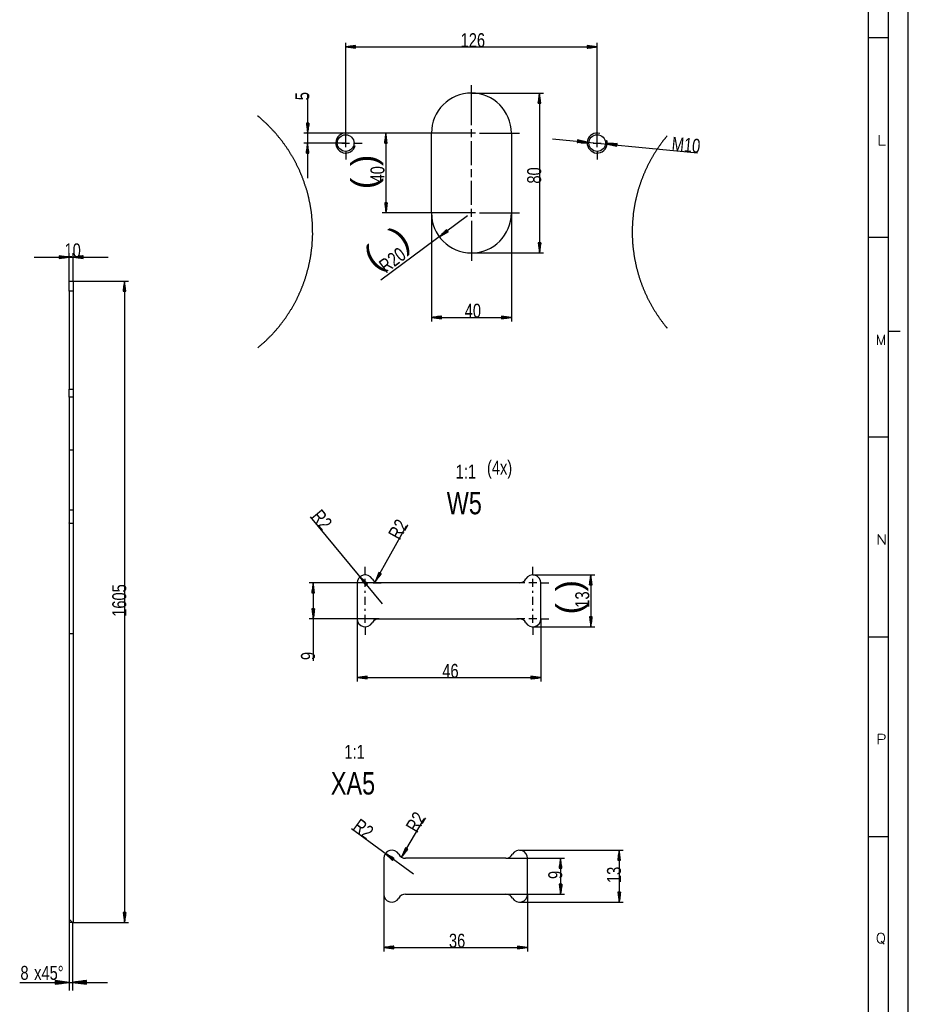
# Model space of a CAD drawing. Header units: millimetres. Extents: x -6 to 1189, y -6 to 841.
# Tile 32 of 38: x 966 to 1189, y 128 to 375. Entities that reach past the tile are written whole.
import ezdxf

# ---------------------------------------------------------------- set-up
doc = ezdxf.new("R2010")
doc.units = ezdxf.units.MM
doc.layers.add('201', color=7, linetype='Continuous')
doc.styles.add('SEACAD_Arial', font='arial.ttf', dxfattribs={"width": 0.664})
doc.styles.add('SEACAD_simplex_shx', font='simplex.shx', dxfattribs={"width": 1.025})

msp = doc.modelspace()

# ---------------------------------------------------------------- linework, layer by layer
at = {"layer": '201', "color": 7, "linetype": 'Continuous'}
for p, q in [((1189, 0), (1189, 841)), ((1184, 5), (1184, 836)), ((1179, 10), (1179, 831)), ((1179, 370.5), (1184, 370.5)), ((1048.08, 344.08), (1048.08, 369.15)), ((1050.58, 368.48), (1048.08, 368.15)), ((1048.08, 368.15), (1111.08, 368.15)), ((1048.08, 368.15), (1050.58, 367.82)), ((1050.58, 368.15), (1048.08, 368.15)), ((1050.58, 368.15), (1048.08, 368.15)), ((1050.58, 368.2), (1048.46, 368.2)), ((1050.58, 368.1), (1048.46, 368.1)), ((1050.58, 368.25), (1048.85, 368.25)), ((1050.58, 368.05), (1048.85, 368.05)), ((1050.58, 368.3), (1049.24, 368.3)), ((1050.58, 368), (1049.24, 368)), ((1050.58, 368.35), (1049.62, 368.35)), ((1050.58, 367.95), (1049.62, 367.95)), ((1050.58, 368.4), (1050.01, 368.4)), ((1050.58, 367.89), (1050.01, 367.89)), ((1050.58, 368.45), (1050.39, 368.45)), ((1050.58, 368.45), (1050.39, 368.45)), ((1050.58, 367.84), (1050.39, 367.84)), ((1050.58, 367.84), (1050.39, 367.84)), ((1050.58, 367.82), (1050.58, 368.48)), ((1111.08, 368.15), (1108.58, 368.48)), ((1108.58, 368.48), (1108.58, 367.82)), ((1108.58, 368.45), (1108.76, 368.45)), ((1108.58, 368.45), (1108.76, 368.45)), ((1108.58, 368.4), (1109.15, 368.4)), ((1108.58, 368.35), (1109.53, 368.35)), ((1108.58, 368.3), (1109.92, 368.3)), ((1108.58, 368.25), (1110.31, 368.25)), ((1108.58, 368.2), (1110.69, 368.2)), ((1108.58, 367.82), (1111.08, 368.15)), ((1108.58, 368.15), (1111.08, 368.15)), ((1108.58, 368.15), (1111.08, 368.15)), ((1108.58, 368.1), (1110.69, 368.1)), ((1108.58, 368.05), (1110.31, 368.05)), ((1108.58, 368), (1109.92, 368)), ((1108.58, 367.95), (1109.53, 367.95)), ((1108.58, 367.89), (1109.15, 367.89)), ((1108.58, 367.84), (1108.76, 367.84)), ((1108.58, 367.84), (1108.76, 367.84)), ((1111.08, 344.08), (1111.08, 369.15)), ((1079.58, 348.58), (1079.58, 358.58)), ((1038.56, 356.34), (1038.56, 335.33)), ((1079.58, 356.58), (1097.63, 356.58)), ((1096.63, 356.58), (1096.3, 354.08)), ((1096.42, 354.08), (1096.42, 355.04)), ((1096.47, 354.08), (1096.47, 355.42)), ((1096.53, 354.08), (1096.53, 355.81)), ((1096.58, 354.08), (1096.58, 356.19)), ((1096.63, 356.58), (1096.63, 316.58)), ((1096.96, 354.08), (1096.63, 356.58)), ((1096.63, 354.08), (1096.63, 356.58)), ((1096.63, 354.08), (1096.63, 356.58)), ((1096.68, 354.08), (1096.68, 356.19)), ((1096.73, 354.08), (1096.73, 355.81)), ((1096.78, 354.08), (1096.78, 355.42)), ((1096.83, 354.08), (1096.83, 355.04)), ((1096.3, 354.08), (1096.96, 354.08)), ((1096.32, 354.08), (1096.32, 354.26)), ((1096.32, 354.08), (1096.32, 354.26)), ((1096.37, 354.08), (1096.37, 354.65)), ((1096.88, 354.08), (1096.88, 354.65)), ((1096.93, 354.08), (1096.93, 354.26)), ((1096.93, 354.08), (1096.93, 354.26)), ((1038.89, 349.08), (1038.23, 349.08)), ((1038.23, 349.08), (1038.56, 346.58)), ((1038.26, 349.08), (1038.26, 348.89)), ((1038.26, 349.08), (1038.26, 348.89)), ((1038.31, 349.08), (1038.31, 348.51)), ((1038.36, 349.08), (1038.36, 348.12)), ((1038.41, 349.08), (1038.41, 347.74)), ((1038.46, 349.08), (1038.46, 347.35)), ((1038.51, 349.08), (1038.51, 346.96)), ((1038.56, 346.58), (1038.89, 349.08)), ((1038.56, 349.08), (1038.56, 346.58)), ((1038.56, 349.08), (1038.56, 346.58)), ((1038.61, 349.08), (1038.61, 346.96)), ((1038.66, 349.08), (1038.66, 347.35)), ((1038.71, 349.08), (1038.71, 347.74)), ((1038.76, 349.08), (1038.76, 348.12)), ((1038.82, 349.08), (1038.82, 348.51)), ((1038.87, 349.08), (1038.87, 348.89)), ((1038.87, 349.08), (1038.87, 348.89)), ((1048.08, 346.08), (1048.08, 348.17)), ((1079.58, 345.58), (1079.58, 347.58)), ((1111.08, 346.08), (1111.08, 348.17)), ((1079.58, 346.58), (1037.56, 346.58)), ((1079.58, 346.58), (1057.18, 346.58)), ((1058.18, 346.58), (1057.85, 344.08)), ((1058.03, 344.08), (1058.03, 345.42)), ((1058.08, 344.08), (1058.08, 345.81)), ((1058.13, 344.08), (1058.13, 346.19)), ((1058.18, 346.58), (1058.18, 326.58)), ((1058.51, 344.08), (1058.18, 346.58)), ((1058.18, 344.08), (1058.18, 346.58)), ((1058.18, 344.08), (1058.18, 346.58)), ((1058.23, 344.08), (1058.23, 346.19)), ((1058.28, 344.08), (1058.28, 345.81)), ((1058.33, 344.08), (1058.33, 345.42)), ((1077.58, 346.58), (1067.58, 346.58)), ((1069.58, 326.58), (1069.58, 346.58)), ((1080.58, 346.58), (1078.58, 346.58)), ((1081.58, 346.58), (1091.58, 346.58)), ((1089.58, 346.58), (1089.58, 326.58)), ((1099.88, 345.16), (1136.22, 341.66)), ((1048.08, 344.08), (1037.56, 344.08)), ((1038.56, 344.08), (1038.23, 341.58)), ((1038.41, 341.58), (1038.41, 342.92)), ((1038.46, 341.58), (1038.46, 343.31)), ((1038.51, 341.58), (1038.51, 343.69)), ((1038.89, 341.58), (1038.56, 344.08)), ((1038.56, 341.58), (1038.56, 344.08)), ((1038.56, 341.58), (1038.56, 344.08)), ((1038.61, 341.58), (1038.61, 343.69)), ((1038.66, 341.58), (1038.66, 343.31)), ((1038.71, 341.58), (1038.71, 342.92)), ((1046.08, 344.08), (1043.98, 344.08)), ((1047.08, 344.08), (1049.08, 344.08)), ((1048.08, 343.08), (1048.08, 345.08)), ((1050.08, 344.08), (1052.17, 344.08)), ((1057.85, 344.08), (1058.51, 344.08)), ((1057.87, 344.08), (1057.87, 344.26)), ((1057.87, 344.08), (1057.87, 344.26)), ((1057.92, 344.08), (1057.92, 344.65)), ((1057.98, 344.08), (1057.98, 345.04)), ((1058.38, 344.08), (1058.38, 345.04)), ((1058.43, 344.08), (1058.43, 344.65)), ((1058.48, 344.08), (1058.48, 344.26)), ((1058.48, 344.08), (1058.48, 344.26)), ((1079.58, 338.58), (1079.58, 344.58)), ((1106.13, 344.89), (1106.07, 344.23)), ((1106.07, 344.23), (1108.59, 344.32)), ((1106.07, 344.25), (1106.26, 344.24)), ((1106.07, 344.25), (1106.26, 344.24)), ((1106.08, 344.36), (1107.03, 344.26)), ((1106.08, 344.31), (1106.65, 344.25)), ((1106.09, 344.46), (1107.81, 344.29)), ((1106.09, 344.41), (1107.42, 344.28)), ((1106.1, 344.56), (1108.59, 344.32)), ((1106.1, 344.56), (1108.59, 344.32)), ((1106.1, 344.51), (1108.2, 344.3)), ((1106.11, 344.66), (1107.83, 344.49)), ((1106.11, 344.61), (1108.21, 344.41)), ((1106.12, 344.76), (1107.07, 344.67)), ((1106.12, 344.71), (1107.45, 344.58)), ((1108.59, 344.32), (1106.13, 344.89)), ((1106.13, 344.86), (1106.31, 344.84)), ((1106.13, 344.86), (1106.31, 344.84)), ((1106.13, 344.81), (1106.69, 344.76)), ((1109.08, 344.08), (1106.98, 344.08)), ((1110.08, 344.08), (1112.08, 344.08)), ((1111.08, 343.08), (1111.08, 345.08)), ((1113.08, 344.08), (1115.17, 344.08)), ((1116.09, 343.93), (1113.57, 343.84)), ((1113.57, 343.84), (1116.02, 343.27)), ((1116.06, 343.6), (1113.57, 343.84)), ((1116.06, 343.6), (1113.57, 343.84)), ((1116.05, 343.55), (1113.95, 343.75)), ((1116.06, 343.65), (1113.96, 343.85)), ((1116.05, 343.5), (1114.33, 343.66)), ((1116.07, 343.7), (1114.34, 343.87)), ((1116.04, 343.45), (1114.7, 343.58)), ((1116.07, 343.75), (1114.73, 343.88)), ((1116.04, 343.4), (1115.08, 343.49)), ((1116.07, 343.8), (1115.12, 343.89)), ((1116.03, 343.35), (1115.46, 343.4)), ((1116.08, 343.85), (1115.51, 343.91)), ((1116.03, 343.3), (1115.84, 343.31)), ((1116.03, 343.3), (1115.84, 343.31)), ((1116.08, 343.9), (1115.9, 343.92)), ((1116.08, 343.9), (1115.9, 343.92)), ((1116.02, 343.27), (1116.09, 343.93)), ((1038.23, 341.58), (1038.89, 341.58)), ((1038.26, 341.58), (1038.26, 341.76)), ((1038.26, 341.58), (1038.26, 341.76)), ((1038.31, 341.58), (1038.31, 342.15)), ((1038.36, 341.58), (1038.36, 342.54)), ((1038.76, 341.58), (1038.76, 342.54)), ((1038.82, 341.58), (1038.82, 342.15)), ((1038.87, 341.58), (1038.87, 341.76)), ((1038.87, 341.58), (1038.87, 341.76)), ((1048.08, 342.08), (1048.08, 339.98)), ((1111.08, 342.08), (1111.08, 339.98)), ((1079.58, 335.58), (1079.58, 337.58)), ((1079.58, 328.58), (1079.58, 334.58)), ((1058.51, 329.08), (1057.85, 329.08)), ((1057.85, 329.08), (1058.18, 326.58)), ((1057.87, 329.08), (1057.87, 328.89)), ((1057.87, 329.08), (1057.87, 328.89)), ((1057.92, 329.08), (1057.92, 328.51)), ((1057.98, 329.08), (1057.98, 328.12)), ((1058.03, 329.08), (1058.03, 327.74)), ((1058.08, 329.08), (1058.08, 327.35)), ((1058.13, 329.08), (1058.13, 326.96)), ((1058.18, 326.58), (1058.51, 329.08)), ((1058.18, 329.08), (1058.18, 326.58)), ((1058.18, 329.08), (1058.18, 326.58)), ((1058.23, 329.08), (1058.23, 326.96)), ((1058.28, 329.08), (1058.28, 327.35)), ((1058.33, 329.08), (1058.33, 327.74)), ((1058.38, 329.08), (1058.38, 328.12)), ((1058.43, 329.08), (1058.43, 328.51)), ((1058.48, 329.08), (1058.48, 328.89)), ((1058.48, 329.08), (1058.48, 328.89)), ((1078.57, 325.83), (1056.92, 309.78)), ((1079.58, 326.58), (1057.18, 326.58)), ((1077.58, 326.58), (1067.58, 326.58)), ((1069.58, 326.58), (1069.58, 299.42)), ((1080.58, 326.58), (1078.58, 326.58)), ((1079.58, 325.58), (1079.58, 327.58)), ((1081.58, 326.58), (1091.58, 326.58)), ((1089.58, 326.58), (1089.58, 299.42)), ((1079.58, 324.58), (1079.58, 314.58)), ((1073.36, 322.38), (1071.55, 320.62)), ((1073.55, 322.11), (1071.55, 320.62)), ((1073.55, 322.11), (1071.55, 320.62)), ((1071.55, 320.62), (1073.75, 321.85)), ((1073.52, 322.15), (1071.82, 320.89)), ((1073.58, 322.07), (1071.89, 320.81)), ((1073.49, 322.19), (1072.1, 321.16)), ((1073.61, 322.03), (1072.23, 321)), ((1073.46, 322.23), (1072.38, 321.44)), ((1073.64, 321.99), (1072.57, 321.19)), ((1073.43, 322.28), (1072.66, 321.71)), ((1073.67, 321.95), (1072.91, 321.38)), ((1073.4, 322.32), (1072.94, 321.98)), ((1073.37, 322.36), (1073.22, 322.25)), ((1073.37, 322.36), (1073.22, 322.25)), ((1073.7, 321.91), (1073.25, 321.57)), ((1073.75, 321.85), (1073.36, 322.38)), ((1073.73, 321.87), (1073.59, 321.76)), ((1073.73, 321.87), (1073.59, 321.76)), ((1179, 320.5), (1184, 320.5)), ((1096.96, 319.08), (1096.3, 319.08)), ((1096.3, 319.08), (1096.63, 316.58)), ((1096.32, 319.08), (1096.32, 318.89)), ((1096.32, 319.08), (1096.32, 318.89)), ((1096.37, 319.08), (1096.37, 318.51)), ((1096.42, 319.08), (1096.42, 318.12)), ((1096.47, 319.08), (1096.47, 317.74)), ((1096.53, 319.08), (1096.53, 317.35)), ((1096.58, 319.08), (1096.58, 316.96)), ((1096.63, 316.58), (1096.96, 319.08)), ((1096.63, 319.08), (1096.63, 316.58)), ((1096.63, 319.08), (1096.63, 316.58)), ((1096.68, 319.08), (1096.68, 316.96)), ((1096.73, 319.08), (1096.73, 317.35)), ((1096.78, 319.08), (1096.78, 317.74)), ((1096.83, 319.08), (1096.83, 318.12)), ((1096.88, 319.08), (1096.88, 318.51)), ((1096.93, 319.08), (1096.93, 318.89)), ((1096.93, 319.08), (1096.93, 318.89)), ((970.09, 315.53), (988.59, 315.53)), ((978.84, 315.53), (976.34, 315.86)), ((976.34, 315.86), (976.34, 315.2)), ((976.34, 315.84), (976.52, 315.84)), ((976.34, 315.84), (976.52, 315.84)), ((976.34, 315.79), (976.91, 315.79)), ((976.34, 315.74), (977.29, 315.74)), ((976.34, 315.68), (977.68, 315.68)), ((976.34, 315.63), (978.07, 315.63)), ((976.34, 315.58), (978.45, 315.58)), ((976.34, 315.2), (978.84, 315.53)), ((976.34, 315.53), (978.84, 315.53)), ((976.34, 315.53), (978.84, 315.53)), ((978.84, 309.48), (978.84, 316.53)), ((979.84, 309.48), (979.84, 316.53)), ((982.34, 315.86), (979.84, 315.53)), ((979.84, 315.53), (982.34, 315.2)), ((982.34, 315.53), (979.84, 315.53)), ((982.34, 315.53), (979.84, 315.53)), ((982.34, 315.58), (980.22, 315.58)), ((982.34, 315.63), (980.61, 315.63)), ((982.34, 315.68), (980.99, 315.68)), ((982.34, 315.74), (981.38, 315.74)), ((982.34, 315.79), (981.77, 315.79)), ((982.34, 315.84), (982.15, 315.84)), ((982.34, 315.84), (982.15, 315.84)), ((982.34, 315.2), (982.34, 315.86)), ((1079.58, 316.58), (1097.63, 316.58)), ((976.34, 315.48), (978.45, 315.48)), ((976.34, 315.43), (978.07, 315.43)), ((976.34, 315.38), (977.68, 315.38)), ((976.34, 315.33), (977.29, 315.33)), ((976.34, 315.28), (976.91, 315.28)), ((976.34, 315.23), (976.52, 315.23)), ((976.34, 315.23), (976.52, 315.23)), ((982.34, 315.48), (980.22, 315.48)), ((982.34, 315.43), (980.61, 315.43)), ((982.34, 315.38), (980.99, 315.38)), ((982.34, 315.33), (981.38, 315.33)), ((982.34, 315.28), (981.77, 315.28)), ((982.34, 315.23), (982.15, 315.23)), ((982.34, 315.23), (982.15, 315.23)), ((978.84, 309.48), (979.84, 309.48)), ((979.84, 309.48), (993.71, 309.48)), ((992.71, 309.48), (992.38, 306.98)), ((992.56, 306.98), (992.56, 308.32)), ((992.61, 306.98), (992.61, 308.7)), ((992.66, 306.98), (992.66, 309.09)), ((992.71, 309.48), (992.71, 148.98)), ((993.04, 306.98), (992.71, 309.48)), ((992.71, 306.98), (992.71, 309.48)), ((992.71, 306.98), (992.71, 309.48)), ((992.76, 306.98), (992.76, 309.09)), ((992.81, 306.98), (992.81, 308.7)), ((992.86, 306.98), (992.86, 308.32)), ((979.84, 306.98), (978.84, 306.98)), ((978.84, 306.98), (978.84, 282.48)), ((979.84, 306.98), (979.84, 282.48)), ((992.38, 306.98), (993.04, 306.98)), ((992.41, 306.98), (992.41, 307.16)), ((992.41, 306.98), (992.41, 307.16)), ((992.46, 306.98), (992.46, 307.55)), ((992.51, 306.98), (992.51, 307.93)), ((992.92, 306.98), (992.92, 307.93)), ((992.97, 306.98), (992.97, 307.55)), ((993.02, 306.98), (993.02, 307.16)), ((993.02, 306.98), (993.02, 307.16)), ((1072.08, 300.75), (1069.58, 300.42)), ((1072.08, 300.73), (1071.89, 300.73)), ((1072.08, 300.73), (1071.89, 300.73)), ((1072.08, 300.09), (1072.08, 300.75)), ((1089.58, 300.42), (1087.08, 300.75)), ((1087.08, 300.75), (1087.08, 300.09)), ((1087.08, 300.73), (1087.26, 300.73)), ((1087.08, 300.73), (1087.26, 300.73)), ((1069.58, 300.42), (1089.58, 300.42)), ((1069.58, 300.42), (1072.08, 300.09)), ((1072.08, 300.42), (1069.58, 300.42)), ((1072.08, 300.42), (1069.58, 300.42)), ((1072.08, 300.47), (1069.96, 300.47)), ((1072.08, 300.37), (1069.96, 300.37)), ((1072.08, 300.53), (1070.35, 300.53)), ((1072.08, 300.32), (1070.35, 300.32)), ((1072.08, 300.58), (1070.74, 300.58)), ((1072.08, 300.27), (1070.74, 300.27)), ((1072.08, 300.63), (1071.12, 300.63)), ((1072.08, 300.22), (1071.12, 300.22)), ((1072.08, 300.68), (1071.51, 300.68)), ((1072.08, 300.17), (1071.51, 300.17)), ((1072.08, 300.12), (1071.89, 300.12)), ((1072.08, 300.12), (1071.89, 300.12)), ((1087.08, 300.68), (1087.65, 300.68)), ((1087.08, 300.63), (1088.04, 300.63)), ((1087.08, 300.58), (1088.42, 300.58)), ((1087.08, 300.53), (1088.81, 300.53)), ((1087.08, 300.47), (1089.19, 300.47)), ((1087.08, 300.09), (1089.58, 300.42)), ((1087.08, 300.42), (1089.58, 300.42)), ((1087.08, 300.42), (1089.58, 300.42)), ((1087.08, 300.37), (1089.19, 300.37)), ((1087.08, 300.32), (1088.81, 300.32)), ((1087.08, 300.27), (1088.42, 300.27)), ((1087.08, 300.22), (1088.04, 300.22)), ((1087.08, 300.17), (1087.65, 300.17)), ((1087.08, 300.12), (1087.26, 300.12)), ((1087.08, 300.12), (1087.26, 300.12)), ((1184, 297), (1187, 297)), ((978.84, 282.48), (979.84, 282.48)), ((979.84, 280.48), (978.84, 280.48)), ((978.84, 280.48), (978.84, 267.19)), ((979.84, 280.48), (979.84, 267.19)), ((1179, 270.5), (1184, 270.5)), ((978.84, 267.19), (978.84, 252.17)), ((979.84, 267.19), (978.84, 267.19)), ((979.84, 267.19), (979.84, 252.17)), ((979.84, 252.17), (978.84, 252.17)), ((1057.27, 228.76), (1039.28, 250.48)), ((979.84, 248.88), (978.84, 248.88)), ((978.84, 248.88), (978.84, 221.22)), ((979.84, 248.88), (979.84, 221.22)), ((1055.45, 234.22), (1063.31, 248.25)), ((1052.96, 235.96), (1052.96, 237.96)), ((1094.96, 235.96), (1094.96, 237.96)), ((1051.69, 235.5), (1053.03, 233.37)), ((1053.53, 233.79), (1051.69, 235.5)), ((1053.28, 233.58), (1051.69, 235.5)), ((1053.28, 233.58), (1051.69, 235.5)), ((1053.24, 233.54), (1051.89, 235.17)), ((1053.32, 233.61), (1051.97, 235.24)), ((1053.2, 233.51), (1052.1, 234.84)), ((1053.36, 233.64), (1052.26, 234.97)), ((1053.16, 233.48), (1052.31, 234.51)), ((1053.12, 233.45), (1052.51, 234.18)), ((1053.4, 233.67), (1052.54, 234.71)), ((1053.44, 233.71), (1052.83, 234.44)), ((1052.96, 232.96), (1052.96, 234.96)), ((1053.48, 233.74), (1053.11, 234.18)), ((1056.38, 236.56), (1055.45, 234.22)), ((1056.67, 236.4), (1055.45, 234.22)), ((1056.67, 236.4), (1055.45, 234.22)), ((1055.45, 234.22), (1056.96, 236.24)), ((1056.63, 236.42), (1055.59, 234.58)), ((1056.71, 236.37), (1055.68, 234.53)), ((1056.58, 236.45), (1055.74, 234.94)), ((1056.54, 236.47), (1055.88, 235.3)), ((1056.76, 236.35), (1055.91, 234.84)), ((1056.49, 236.5), (1056.03, 235.66)), ((1056.8, 236.32), (1056.15, 235.15)), ((1056.45, 236.52), (1056.17, 236.02)), ((1056.4, 236.55), (1056.31, 236.39)), ((1056.4, 236.55), (1056.31, 236.39)), ((1056.96, 236.24), (1056.38, 236.56)), ((1056.85, 236.3), (1056.38, 235.46)), ((1056.89, 236.27), (1056.61, 235.78)), ((1056.94, 236.25), (1056.85, 236.09)), ((1056.94, 236.25), (1056.85, 236.09)), ((1094.96, 235.96), (1110.47, 235.96)), ((1094.96, 232.96), (1094.96, 234.96)), ((1109.47, 235.96), (1109.14, 233.46)), ((1109.27, 233.46), (1109.27, 234.42)), ((1109.32, 233.46), (1109.32, 234.8)), ((1109.37, 233.46), (1109.37, 235.19)), ((1109.42, 233.46), (1109.42, 235.58)), ((1109.47, 235.96), (1109.47, 222.96)), ((1109.8, 233.46), (1109.47, 235.96)), ((1109.47, 233.46), (1109.47, 235.96)), ((1109.47, 233.46), (1109.47, 235.96)), ((1109.52, 233.46), (1109.52, 235.58)), ((1109.57, 233.46), (1109.57, 235.19)), ((1109.62, 233.46), (1109.62, 234.8)), ((1109.67, 233.46), (1109.67, 234.42)), ((1056.43, 233.96), (1038.97, 233.96)), ((1039.97, 233.96), (1039.64, 231.46)), ((1039.72, 231.46), (1039.72, 232.03)), ((1039.77, 231.46), (1039.77, 232.42)), ((1039.82, 231.46), (1039.82, 232.8)), ((1039.87, 231.46), (1039.87, 233.19)), ((1039.92, 231.46), (1039.92, 233.58)), ((1039.97, 233.96), (1039.97, 214.49)), ((1040.3, 231.46), (1039.97, 233.96)), ((1039.97, 231.46), (1039.97, 233.96)), ((1039.97, 231.46), (1039.97, 233.96)), ((1040.02, 231.46), (1040.02, 233.58)), ((1040.07, 231.46), (1040.07, 233.19)), ((1040.12, 231.46), (1040.12, 232.8)), ((1040.18, 231.46), (1040.18, 232.42)), ((1040.23, 231.46), (1040.23, 232.03)), ((1050.96, 233.96), (1048.96, 233.96)), ((1050.96, 233.96), (1050.96, 224.96)), ((1053.96, 233.96), (1051.96, 233.96)), ((1053.09, 233.41), (1052.72, 233.85)), ((1053.05, 233.38), (1052.93, 233.52)), ((1053.05, 233.38), (1052.93, 233.52)), ((1052.96, 231.46), (1052.96, 231.96)), ((1053.03, 233.37), (1053.53, 233.79)), ((1053.52, 233.77), (1053.4, 233.91)), ((1053.52, 233.77), (1053.4, 233.91)), ((1054.96, 233.96), (1056.96, 233.96)), ((1091.5, 233.96), (1056.43, 233.96)), ((1092.96, 233.96), (1090.96, 233.96)), ((1095.96, 233.96), (1093.96, 233.96)), ((1094.96, 231.46), (1094.96, 231.96)), ((1096.96, 233.96), (1098.96, 233.96)), ((1096.96, 224.96), (1096.96, 233.96)), ((1109.14, 233.46), (1109.8, 233.46)), ((1109.17, 233.46), (1109.17, 233.65)), ((1109.17, 233.46), (1109.17, 233.65)), ((1109.22, 233.46), (1109.22, 234.03)), ((1109.72, 233.46), (1109.72, 234.03)), ((1109.77, 233.46), (1109.77, 233.65)), ((1109.77, 233.46), (1109.77, 233.65)), ((1039.64, 231.46), (1040.3, 231.46)), ((1039.67, 231.46), (1039.67, 231.65)), ((1039.67, 231.46), (1039.67, 231.65)), ((1040.28, 231.46), (1040.28, 231.65)), ((1040.28, 231.46), (1040.28, 231.65)), ((1052.96, 228.46), (1052.96, 230.46)), ((1094.96, 228.46), (1094.96, 230.46)), ((1040.3, 227.46), (1039.64, 227.46)), ((1039.64, 227.46), (1039.97, 224.96)), ((1039.67, 227.46), (1039.67, 227.28)), ((1039.67, 227.46), (1039.67, 227.28)), ((1039.72, 227.46), (1039.72, 226.89)), ((1039.77, 227.46), (1039.77, 226.51)), ((1039.82, 227.46), (1039.82, 226.12)), ((1039.87, 227.46), (1039.87, 225.73)), ((1039.92, 227.46), (1039.92, 225.35)), ((1039.97, 224.96), (1040.3, 227.46)), ((1039.97, 227.46), (1039.97, 224.96)), ((1039.97, 227.46), (1039.97, 224.96)), ((1040.02, 227.46), (1040.02, 225.35)), ((1040.07, 227.46), (1040.07, 225.73)), ((1040.12, 227.46), (1040.12, 226.12)), ((1040.18, 227.46), (1040.18, 226.51)), ((1040.23, 227.46), (1040.23, 226.89)), ((1040.28, 227.46), (1040.28, 227.28)), ((1040.28, 227.46), (1040.28, 227.28)), ((1052.96, 226.96), (1052.96, 227.46)), ((1094.96, 226.96), (1094.96, 227.46)), ((1056.43, 224.96), (1038.97, 224.96)), ((1050.96, 224.96), (1048.96, 224.96)), ((1050.96, 224.96), (1050.96, 209.25)), ((1053.96, 224.96), (1051.96, 224.96)), ((1052.96, 223.96), (1052.96, 225.96)), ((1054.96, 224.96), (1056.96, 224.96)), ((1056.43, 224.96), (1091.5, 224.96)), ((1092.96, 224.96), (1090.96, 224.96)), ((1095.96, 224.96), (1093.96, 224.96)), ((1094.96, 223.96), (1094.96, 225.96)), ((1096.96, 224.96), (1096.96, 209.25)), ((1096.96, 224.96), (1098.96, 224.96)), ((1109.8, 225.46), (1109.14, 225.46)), ((1109.14, 225.46), (1109.47, 222.96)), ((1109.17, 225.46), (1109.17, 225.28)), ((1109.17, 225.46), (1109.17, 225.28)), ((1109.22, 225.46), (1109.22, 224.89)), ((1109.27, 225.46), (1109.27, 224.51)), ((1109.32, 225.46), (1109.32, 224.12)), ((1109.37, 225.46), (1109.37, 223.73)), ((1109.42, 225.46), (1109.42, 223.35)), ((1109.47, 222.96), (1109.8, 225.46)), ((1109.47, 225.46), (1109.47, 222.96)), ((1109.47, 225.46), (1109.47, 222.96)), ((1109.52, 225.46), (1109.52, 223.35)), ((1109.57, 225.46), (1109.57, 223.73)), ((1109.62, 225.46), (1109.62, 224.12)), ((1109.67, 225.46), (1109.67, 224.51)), ((1109.72, 225.46), (1109.72, 224.89)), ((1109.77, 225.46), (1109.77, 225.28)), ((1109.77, 225.46), (1109.77, 225.28)), ((1052.96, 222.96), (1052.96, 220.96)), ((1094.96, 222.96), (1110.47, 222.96)), ((1094.96, 222.96), (1094.96, 220.96)), ((979.84, 221.22), (978.84, 221.22)), ((978.84, 221.22), (978.84, 149.78)), ((979.84, 221.22), (979.84, 148.98)), ((1179, 220.5), (1184, 220.5)), ((1053.46, 210.58), (1050.96, 210.25)), ((1050.96, 210.25), (1096.96, 210.25)), ((1050.96, 210.25), (1053.46, 209.92)), ((1053.46, 210.25), (1050.96, 210.25)), ((1053.46, 210.25), (1050.96, 210.25)), ((1053.46, 210.3), (1051.35, 210.3)), ((1053.46, 210.2), (1051.35, 210.2)), ((1053.46, 210.36), (1051.73, 210.36)), ((1053.46, 210.15), (1051.73, 210.15)), ((1053.46, 210.41), (1052.12, 210.41)), ((1053.46, 210.1), (1052.12, 210.1)), ((1053.46, 210.46), (1052.51, 210.46)), ((1053.46, 210.05), (1052.51, 210.05)), ((1053.46, 210.51), (1052.89, 210.51)), ((1053.46, 210), (1052.89, 210)), ((1053.46, 210.56), (1053.28, 210.56)), ((1053.46, 210.56), (1053.28, 210.56)), ((1053.46, 209.95), (1053.28, 209.95)), ((1053.46, 209.95), (1053.28, 209.95)), ((1053.46, 209.92), (1053.46, 210.58)), ((1096.96, 210.25), (1094.46, 210.58)), ((1094.46, 210.58), (1094.46, 209.92)), ((1094.46, 210.56), (1094.65, 210.56)), ((1094.46, 210.56), (1094.65, 210.56)), ((1094.46, 210.51), (1095.03, 210.51)), ((1094.46, 210.46), (1095.42, 210.46)), ((1094.46, 210.41), (1095.8, 210.41)), ((1094.46, 210.36), (1096.19, 210.36)), ((1094.46, 210.3), (1096.58, 210.3)), ((1094.46, 209.92), (1096.96, 210.25)), ((1094.46, 210.25), (1096.96, 210.25)), ((1094.46, 210.25), (1096.96, 210.25)), ((1094.46, 210.2), (1096.58, 210.2)), ((1094.46, 210.15), (1096.19, 210.15)), ((1094.46, 210.1), (1095.8, 210.1)), ((1094.46, 210.05), (1095.42, 210.05)), ((1094.46, 210), (1095.03, 210)), ((1094.46, 209.95), (1094.65, 209.95)), ((1094.46, 209.95), (1094.65, 209.95)), ((1062.07, 165.31), (1067.74, 174.92)), ((1065.07, 161.04), (1049.56, 172.41)), ((1179, 170.5), (1184, 170.5)), ((1063.06, 167.63), (1062.07, 165.31)), ((1063.08, 167.62), (1062.99, 167.46)), ((1063.08, 167.62), (1062.99, 167.46)), ((1063.63, 167.3), (1063.06, 167.63)), ((1058.01, 166.22), (1059.83, 164.47)), ((1060.22, 165), (1058.01, 166.22)), ((1060.03, 164.74), (1058.01, 166.22)), ((1060.03, 164.74), (1058.01, 166.22)), ((1060, 164.7), (1058.29, 165.95)), ((1060.06, 164.78), (1058.35, 166.03)), ((1059.97, 164.66), (1058.57, 165.68)), ((1060.09, 164.82), (1058.69, 165.84)), ((1059.94, 164.62), (1058.86, 165.41)), ((1060.12, 164.86), (1059.04, 165.66)), ((1060.15, 164.9), (1059.38, 165.47)), ((1060.18, 164.94), (1059.72, 165.28)), ((1063.34, 167.46), (1062.07, 165.31)), ((1063.34, 167.46), (1062.07, 165.31)), ((1062.07, 165.31), (1063.63, 167.3)), ((1063.3, 167.49), (1062.23, 165.67)), ((1063.39, 167.44), (1062.31, 165.62)), ((1063.26, 167.52), (1062.38, 166.03)), ((1063.21, 167.54), (1062.53, 166.39)), ((1063.43, 167.41), (1062.55, 165.92)), ((1063.17, 167.57), (1062.68, 166.74)), ((1063.47, 167.39), (1062.79, 166.23)), ((1063.12, 167.59), (1062.83, 167.1)), ((1063.52, 167.36), (1063.03, 166.54)), ((1063.56, 167.34), (1063.27, 166.84)), ((1063.61, 167.31), (1063.51, 167.15)), ((1063.61, 167.31), (1063.51, 167.15)), ((1091.63, 167.03), (1117.61, 167.03)), ((1116.61, 167.03), (1116.28, 164.53)), ((1116.4, 164.53), (1116.4, 165.49)), ((1116.45, 164.53), (1116.45, 165.88)), ((1116.5, 164.53), (1116.5, 166.26)), ((1116.55, 164.53), (1116.55, 166.65)), ((1116.61, 167.03), (1116.61, 154.03)), ((1116.93, 164.53), (1116.61, 167.03)), ((1116.61, 164.53), (1116.61, 167.03)), ((1116.61, 164.53), (1116.61, 167.03)), ((1116.66, 164.53), (1116.66, 166.65)), ((1116.71, 164.53), (1116.71, 166.26)), ((1116.76, 164.53), (1116.76, 165.88)), ((1116.81, 164.53), (1116.81, 165.49)), ((1057.63, 165.03), (1057.63, 156.03)), ((1059.91, 164.57), (1059.14, 165.14)), ((1059.88, 164.53), (1059.42, 164.87)), ((1059.85, 164.49), (1059.7, 164.6)), ((1059.85, 164.49), (1059.7, 164.6)), ((1059.83, 164.47), (1060.22, 165)), ((1060.21, 164.98), (1060.06, 165.09)), ((1060.21, 164.98), (1060.06, 165.09)), ((1088.16, 165.03), (1063.09, 165.03)), ((1088.16, 165.03), (1102.92, 165.03)), ((1093.63, 156.03), (1093.63, 165.03)), ((1101.92, 165.03), (1101.59, 162.53)), ((1101.62, 162.53), (1101.62, 162.72)), ((1101.62, 162.53), (1101.62, 162.72)), ((1101.67, 162.53), (1101.67, 163.1)), ((1101.72, 162.53), (1101.72, 163.49)), ((1101.77, 162.53), (1101.77, 163.88)), ((1101.82, 162.53), (1101.82, 164.26)), ((1101.87, 162.53), (1101.87, 164.65)), ((1101.92, 165.03), (1101.92, 156.03)), ((1102.25, 162.53), (1101.92, 165.03)), ((1101.92, 162.53), (1101.92, 165.03)), ((1101.92, 162.53), (1101.92, 165.03)), ((1101.97, 162.53), (1101.97, 164.65)), ((1102.02, 162.53), (1102.02, 164.26)), ((1102.07, 162.53), (1102.07, 163.88)), ((1102.12, 162.53), (1102.12, 163.49)), ((1102.18, 162.53), (1102.18, 163.1)), ((1102.23, 162.53), (1102.23, 162.72)), ((1102.23, 162.53), (1102.23, 162.72)), ((1116.28, 164.53), (1116.93, 164.53)), ((1116.3, 164.53), (1116.3, 164.72)), ((1116.3, 164.53), (1116.3, 164.72)), ((1116.35, 164.53), (1116.35, 165.1)), ((1116.86, 164.53), (1116.86, 165.1)), ((1116.91, 164.53), (1116.91, 164.72)), ((1116.91, 164.53), (1116.91, 164.72)), ((1101.59, 162.53), (1102.25, 162.53)), ((1102.25, 158.53), (1101.59, 158.53)), ((1101.59, 158.53), (1101.92, 156.03)), ((1101.62, 158.53), (1101.62, 158.35)), ((1101.62, 158.53), (1101.62, 158.35)), ((1101.67, 158.53), (1101.67, 157.96)), ((1101.72, 158.53), (1101.72, 157.58)), ((1101.77, 158.53), (1101.77, 157.19)), ((1101.82, 158.53), (1101.82, 156.81)), ((1101.87, 158.53), (1101.87, 156.42)), ((1101.92, 156.03), (1102.25, 158.53)), ((1101.92, 158.53), (1101.92, 156.03)), ((1101.92, 158.53), (1101.92, 156.03)), ((1101.97, 158.53), (1101.97, 156.42)), ((1102.02, 158.53), (1102.02, 156.81)), ((1102.07, 158.53), (1102.07, 157.19)), ((1102.12, 158.53), (1102.12, 157.58)), ((1102.18, 158.53), (1102.18, 157.96)), ((1102.23, 158.53), (1102.23, 158.35)), ((1102.23, 158.53), (1102.23, 158.35)), ((1057.63, 156.03), (1057.63, 141.71)), ((1063.09, 156.03), (1088.16, 156.03)), ((1088.16, 156.03), (1102.92, 156.03)), ((1093.63, 156.03), (1093.63, 141.71)), ((1116.93, 156.53), (1116.28, 156.53)), ((1116.28, 156.53), (1116.61, 154.03)), ((1116.3, 156.53), (1116.3, 156.35)), ((1116.3, 156.53), (1116.3, 156.35)), ((1116.35, 156.53), (1116.35, 155.96)), ((1116.4, 156.53), (1116.4, 155.58)), ((1116.45, 156.53), (1116.45, 155.19)), ((1116.5, 156.53), (1116.5, 154.81)), ((1116.55, 156.53), (1116.55, 154.42)), ((1116.61, 154.03), (1116.93, 156.53)), ((1116.61, 156.53), (1116.61, 154.03)), ((1116.61, 156.53), (1116.61, 154.03)), ((1116.66, 156.53), (1116.66, 154.42)), ((1116.71, 156.53), (1116.71, 154.81)), ((1116.76, 156.53), (1116.76, 155.19)), ((1116.81, 156.53), (1116.81, 155.58)), ((1116.86, 156.53), (1116.86, 155.96)), ((1116.91, 156.53), (1116.91, 156.35)), ((1116.91, 156.53), (1116.91, 156.35)), ((1091.63, 154.03), (1117.61, 154.03)), ((993.04, 151.48), (992.38, 151.48)), ((992.38, 151.48), (992.71, 148.98)), ((992.41, 151.48), (992.41, 151.29)), ((992.41, 151.48), (992.41, 151.29)), ((992.46, 151.48), (992.46, 150.91)), ((992.51, 151.48), (992.51, 150.52)), ((992.56, 151.48), (992.56, 150.13)), ((992.61, 151.48), (992.61, 149.75)), ((992.66, 151.48), (992.66, 149.36)), ((992.71, 148.98), (993.04, 151.48)), ((992.71, 151.48), (992.71, 148.98)), ((992.71, 151.48), (992.71, 148.98)), ((992.76, 151.48), (992.76, 149.36)), ((992.81, 151.48), (992.81, 149.75)), ((992.86, 151.48), (992.86, 150.13)), ((992.92, 151.48), (992.92, 150.52)), ((992.97, 151.48), (992.97, 150.91)), ((993.02, 151.48), (993.02, 151.29)), ((993.02, 151.48), (993.02, 151.29)), ((978.84, 149.78), (978.84, 131.96)), ((978.84, 149.78), (979.64, 148.98)), ((978.84, 149.78), (978.84, 148.98)), ((979.64, 148.98), (978.84, 148.98)), ((979.64, 148.98), (979.64, 131.96)), ((979.84, 148.98), (979.64, 148.98)), ((979.84, 148.98), (993.71, 148.98)), ((1060.13, 143.04), (1057.63, 142.71)), ((1060.13, 142.97), (1059.55, 142.97)), ((1060.13, 143.02), (1059.94, 143.02)), ((1060.13, 143.02), (1059.94, 143.02)), ((1060.13, 142.39), (1060.13, 143.04)), ((1093.63, 142.71), (1091.13, 143.04)), ((1091.13, 143.04), (1091.13, 142.39)), ((1091.13, 143.02), (1091.31, 143.02)), ((1091.13, 143.02), (1091.31, 143.02)), ((1091.13, 142.97), (1091.7, 142.97)), ((1057.63, 142.71), (1093.63, 142.71)), ((1057.63, 142.71), (1060.13, 142.39)), ((1060.13, 142.71), (1057.63, 142.71)), ((1060.13, 142.71), (1057.63, 142.71)), ((1060.13, 142.77), (1058.01, 142.77)), ((1060.13, 142.66), (1058.01, 142.66)), ((1060.13, 142.82), (1058.4, 142.82)), ((1060.13, 142.61), (1058.4, 142.61)), ((1060.13, 142.87), (1058.78, 142.87)), ((1060.13, 142.56), (1058.78, 142.56)), ((1060.13, 142.92), (1059.17, 142.92)), ((1060.13, 142.51), (1059.17, 142.51)), ((1060.13, 142.46), (1059.55, 142.46)), ((1060.13, 142.41), (1059.94, 142.41)), ((1060.13, 142.41), (1059.94, 142.41)), ((1091.13, 142.92), (1092.08, 142.92)), ((1091.13, 142.87), (1092.47, 142.87)), ((1091.13, 142.82), (1092.85, 142.82)), ((1091.13, 142.77), (1093.24, 142.77)), ((1091.13, 142.39), (1093.63, 142.71)), ((1091.13, 142.71), (1093.63, 142.71)), ((1091.13, 142.71), (1093.63, 142.71)), ((1091.13, 142.66), (1093.24, 142.66)), ((1091.13, 142.61), (1092.85, 142.61)), ((1091.13, 142.56), (1092.47, 142.56)), ((1091.13, 142.51), (1092.08, 142.51)), ((1091.13, 142.46), (1091.7, 142.46)), ((1091.13, 142.41), (1091.31, 142.41)), ((1091.13, 142.41), (1091.31, 142.41)), ((966.43, 133.96), (988.39, 133.96)), ((978.84, 133.96), (975.34, 134.42)), ((975.34, 134.42), (975.34, 133.5)), ((975.34, 134.42), (975.36, 134.42)), ((975.34, 134.42), (975.36, 134.42)), ((975.34, 134.37), (975.75, 134.37)), ((975.34, 134.32), (976.14, 134.32)), ((975.34, 134.27), (976.52, 134.27)), ((975.34, 134.22), (976.91, 134.22)), ((975.34, 134.17), (977.29, 134.17)), ((975.34, 134.11), (977.68, 134.11)), ((975.34, 134.06), (978.07, 134.06)), ((975.34, 134.01), (978.45, 134.01)), ((975.34, 133.5), (978.84, 133.96)), ((975.34, 133.96), (978.84, 133.96)), ((975.34, 133.96), (978.84, 133.96)), ((975.34, 133.91), (978.45, 133.91)), ((975.34, 133.86), (978.07, 133.86)), ((975.34, 133.81), (977.68, 133.81)), ((975.34, 133.76), (977.29, 133.76)), ((975.34, 133.71), (976.91, 133.71)), ((975.34, 133.66), (976.52, 133.66)), ((975.34, 133.61), (976.14, 133.61)), ((975.34, 133.56), (975.75, 133.56)), ((975.34, 133.5), (975.36, 133.5)), ((975.34, 133.5), (975.36, 133.5)), ((983.14, 134.42), (979.64, 133.96)), ((979.64, 133.96), (983.14, 133.5)), ((983.14, 133.96), (979.64, 133.96)), ((983.14, 133.96), (979.64, 133.96)), ((983.14, 134.01), (980.02, 134.01)), ((983.14, 133.91), (980.02, 133.91)), ((983.14, 134.06), (980.41, 134.06)), ((983.14, 133.86), (980.41, 133.86)), ((983.14, 134.11), (980.79, 134.11)), ((983.14, 133.81), (980.79, 133.81)), ((983.14, 134.17), (981.18, 134.17)), ((983.14, 133.76), (981.18, 133.76)), ((983.14, 134.22), (981.57, 134.22)), ((983.14, 133.71), (981.57, 133.71)), ((983.14, 134.27), (981.95, 134.27)), ((983.14, 133.66), (981.95, 133.66)), ((983.14, 134.32), (982.34, 134.32)), ((983.14, 133.61), (982.34, 133.61)), ((983.14, 134.37), (982.72, 134.37)), ((983.14, 133.56), (982.72, 133.56)), ((983.14, 134.42), (983.11, 134.42)), ((983.14, 134.42), (983.11, 134.42)), ((983.14, 133.5), (983.11, 133.5)), ((983.14, 133.5), (983.11, 133.5)), ((983.14, 133.5), (983.14, 134.42))]:
    msp.add_line(p, q, dxfattribs=at)
for centre in [(1048.08, 344.08), (1111.08, 344.08)]:
    msp.add_circle(centre, 2.09, dxfattribs=at)
for centre, radius, start, end in [((1079.58, 346.58), 10, 0, 180), ((1048.08, 344.08), 2.5, 75, 345), ((1111.08, 344.08), 2.5, 75, 345), ((1111.08, 344.08), 2.5, 345, 16.3014), ((1079.58, 326.58), 10, 180, 0), ((1052.96, 233.96), 2, 30, 180), ((1056.43, 235.96), 2, 210, 270), ((1091.5, 235.96), 2, 270, 330), ((1094.96, 233.96), 2, 0, 150), ((1052.96, 224.96), 2, 180, 330), ((1056.43, 222.96), 2, 90, 150), ((1091.5, 222.96), 2, 30, 90), ((1094.96, 224.96), 2, 210, 0), ((1059.63, 165.03), 2, 30, 180), ((1063.09, 167.03), 2, 210, 270), ((1088.16, 167.03), 2, 270, 330), ((1091.63, 165.03), 2, 0, 150), ((1059.63, 156.03), 2, 180, 330), ((1063.09, 154.03), 2, 90, 150), ((1088.16, 154.03), 2, 30, 90), ((1091.63, 156.03), 2, 210, 0)]:
    msp.add_arc(centre, radius, start, end, dxfattribs=at)
for points, knots in [([(1026.04, 292.8), (1027.59, 294.12), (1029.57, 296.06), (1031.4, 298.14), (1033.07, 300.35), (1034.57, 302.68), (1035.9, 305.11), (1037.04, 307.64), (1037.99, 310.24), (1038.75, 312.91), (1039.31, 315.62), (1039.67, 318.37), (1039.82, 321.14), (1039.77, 323.91), (1039.52, 326.67), (1039.06, 329.4), (1038.4, 332.09), (1037.54, 334.73), (1036.49, 337.29), (1035.26, 339.77), (1033.84, 342.16), (1032.25, 344.43), (1030.5, 346.58), (1028.6, 348.59), (1026.55, 350.46), (1026.04, 350.86)], [0, 0, 0.030591, 0.072315, 0.114039, 0.155763, 0.197487, 0.239211, 0.280935, 0.322659, 0.364383, 0.406107, 0.447831, 0.489555, 0.531279, 0.573003, 0.614727, 0.656451, 0.698175, 0.739899, 0.781623, 0.823348, 0.865072, 0.906795, 0.948519, 0.990243, 1, 1]), ([(1128.57, 345.86), (1127.4, 344.43), (1125.82, 342.16), (1124.4, 339.77), (1123.17, 337.29), (1122.12, 334.73), (1121.26, 332.09), (1120.6, 329.4), (1120.14, 326.67), (1119.89, 323.91), (1119.83, 321.14), (1119.99, 318.37), (1120.35, 315.62), (1120.91, 312.91), (1121.66, 310.24), (1122.62, 307.64), (1123.76, 305.11), (1125.09, 302.68), (1126.59, 300.35), (1128.26, 298.14), (1128.57, 297.78)], [0, 0, 0.035474, 0.088552, 0.141629, 0.194706, 0.247784, 0.300862, 0.353939, 0.407017, 0.460095, 0.513172, 0.56625, 0.619327, 0.672405, 0.725482, 0.77856, 0.831638, 0.884715, 0.937793, 0.990871, 1, 1]), ([(978.84, 306.98), (978.84, 308.45), (978.84, 309), (978.84, 309.48)], [0, 0, 0.587788, 0.809012, 1, 1]), ([(979.84, 309.48), (979.84, 309.35), (979.84, 308.45), (979.84, 306.98)], [0, 0, 0.048948, 0.412212, 1, 1]), ([(978.84, 280.48), (978.84, 281.27), (978.84, 282.33), (978.84, 282.48)], [0, 0, 0.396649, 0.927454, 1, 1]), ([(979.84, 282.48), (979.84, 282.33), (979.84, 281.27), (979.84, 280.48)], [0, 0, 0.072546, 0.603351, 1, 1]), ([(978.84, 252.17), (978.84, 251.25), (978.84, 249.78), (978.84, 248.98), (978.84, 248.88)], [0, 0, 0.278057, 0.725147, 0.968604, 1, 1]), ([(979.84, 252.17), (979.84, 251.25), (979.84, 249.78), (979.84, 248.98), (979.84, 248.88)], [0, 0, 0.278057, 0.725147, 0.968604, 1, 1])]:
    msp.add_open_spline(points, degree=1, knots=knots, dxfattribs=at)

# ---------------------------------------------------------------- texts
at = {"layer": '201', "attachment_point": 7}
for s, insert, char_height, width, style in [('{\\fArial|b0||i0||c0|p34;\\C7;\\H3.5;\\W0.75;126}', (1076.88, 368.03), 3.5, 5.9348, 'SEACAD_Arial'), ('{\\fsimplex|b0||i0||c0|p34;\\C7;\\H2.5;\\W1.292;L}', (1181.11, 343.56), 2.5, 4.4104, 'SEACAD_simplex_shx'), ('{\\fArial|b0||i0||c0|p34;\\C7;\\H3.5;\\W0.75;10}', (977.66, 315.41), 3.5, 3.9565, 'SEACAD_Arial'), ('{\\fArial|b0||i0||c0|p34;\\C7;\\H3.5;\\W0.75;40}', (1077.9, 300.31), 3.5, 3.9565, 'SEACAD_Arial'), ('{\\fsimplex|b0||i0||c0|p34;\\C7;\\H2.5;\\W1.033;M}', (1180.83, 293.56), 2.5, 4.8821, 'SEACAD_simplex_shx'), ('{\\fArial|b0||i0||c0|p34;\\C7;\\H3.5;\\W0.75;(4x)}', (1083.47, 260.04), 3.5, 6.2391, 'SEACAD_Arial'), ('{\\fArial|b0||i0||c0|p34;\\C7;\\H3.5;\\W0.75;1:1}', (1075.64, 260.09), 3.5, 4.9457, 'SEACAD_Arial'), ('{\\fArial|b0||i0||c0|p34;\\C7;\\H5.6;\\W0.75;W5}', (1073.39, 251.07), 5.6, 8.6435, 'SEACAD_Arial'), ('{\\fsimplex|b0||i0||c0|p34;\\C7;\\H2.5;\\W1.148;N}', (1180.97, 243.56), 2.5, 4.9293, 'SEACAD_simplex_shx'), ('{\\fArial|b0||i0||c0|p34;\\C7;\\H3.5;\\W0.75;46}', (1072.28, 210.14), 3.5, 3.9565, 'SEACAD_Arial'), ('{\\fsimplex|b0||i0||c0|p34;\\C7;\\H2.5;\\W1.148;P}', (1180.97, 193.56), 2.5, 4.7878, 'SEACAD_simplex_shx'), ('{\\fArial|b0||i0||c0|p34;\\C7;\\H3.5;\\W0.75;1:1}', (1047.76, 189.93), 3.5, 4.9457, 'SEACAD_Arial'), ('{\\fArial|b0||i0||c0|p34;\\C7;\\H5.6;\\W0.75;XA5}', (1044.37, 180.91), 5.6, 10.9565, 'SEACAD_Arial'), ('{\\fArial|b0||i0||c0|p34;\\C7;\\H3.5;\\W0.75;36}', (1073.95, 142.6), 3.5, 3.9565, 'SEACAD_Arial'), ('{\\fsimplex|b0||i0||c0|p34;\\C7;\\H2.5;\\W1.088;Q}', (1180.83, 143.56), 2.5, 4.7878, 'SEACAD_simplex_shx'), ('{\\fArial|b0||i0||c0|p34;\\C7;\\H3.5;\\W0.75;8}', (966.62, 134.54), 3.5, 1.9783, 'SEACAD_Arial'), ('{\\fArial|b0||i0||c0|p34;\\C7;\\H3.5;\\W0.75;x45°}', (970.06, 134.54), 3.5, 7.2283, 'SEACAD_Arial')]:
    msp.add_mtext(s, dxfattribs=dict(at, insert=insert, char_height=char_height, width=width, style=style))
at = {"layer": '201', "char_height": 3.5, "attachment_point": 7, "style": 'SEACAD_Arial'}
for s, insert, width, rotation in [('{\\fArial|b0||i0||c0|p34;\\C7;\\H3.5;\\W0.75;5}', (1039.02, 354.8), 1.9783, 90), ('{\\fArial|b0||i0||c0|p34;\\C7;\\H3.5;\\W0.75;M}', (1129.62, 342.19), 2.9674, 354.5), ('{\\fArial|b0||i0||c0|p34;\\C7;\\H3.5;\\W0.75;10}', (1132.66, 341.9), 3.9565, 354.5), ('{\\fArial|b0||i0||c0|p34;\\C7;\\H3.5;\\W0.75;40}', (1057.84, 334.22), 3.9565, 90), ('{\\fArial|b0||i0||c0|p34;\\C7;\\H3.5;\\W0.75;80}', (1097.09, 333.93), 3.9565, 90), ('{\\fArial|b0||i0||c0|p34;\\C7;\\H3.5;\\W0.75;20}', (1060.27, 312.94), 3.9565, 36.5511), ('{\\fArial|b0||i0||c0|p34;\\C7;\\H3.5;\\W0.75;R}', (1058.14, 311.36), 2.587, 36.5511), ('{\\fArial|b0||i0||c0|p34;\\C7;\\H3.5;\\W0.75;R}', (1039.26, 250.46), 2.587, 309.6217), ('{\\fArial|b0||i0||c0|p34;\\C7;\\H3.5;\\W0.75;2}', (1040.95, 248.42), 1.9783, 309.6217), ('{\\fArial|b0||i0||c0|p34;\\C7;\\H3.5;\\W0.75;2}', (1062.91, 246.79), 1.9783, 60.744), ('{\\fArial|b0||i0||c0|p34;\\C7;\\H3.5;\\W0.75;R}', (1061.61, 244.48), 2.587, 60.744), ('{\\fArial|b0||i0||c0|p34;\\C7;\\H3.5;\\W0.75;1605}', (993.17, 225.48), 7.9131, 90), ('{\\fArial|b0||i0||c0|p34;\\C7;\\H3.5;\\W0.75;13}', (1109.13, 227.76), 3.9565, 90), ('{\\fArial|b0||i0||c0|p34;\\C7;\\H3.5;\\W0.75;9}', (1040.43, 214.65), 1.9783, 90), ('{\\fArial|b0||i0||c0|p34;\\C7;\\H3.5;\\W0.75;2}', (1067.31, 173.48), 1.9783, 59.4535), ('{\\fArial|b0||i0||c0|p34;\\C7;\\H3.5;\\W0.75;R}', (1049.58, 172.35), 2.587, 323.763), ('{\\fArial|b0||i0||c0|p34;\\C7;\\H3.5;\\W0.75;2}', (1051.71, 170.78), 1.9783, 323.763), ('{\\fArial|b0||i0||c0|p34;\\C7;\\H3.5;\\W0.75;R}', (1065.96, 171.2), 2.587, 59.4535), ('{\\fArial|b0||i0||c0|p34;\\C7;\\H3.5;\\W0.75;9}', (1102.38, 159.85), 1.9783, 90), ('{\\fArial|b0||i0||c0|p34;\\C7;\\H3.5;\\W0.75;13}', (1117.07, 158.83), 3.9565, 90)]:
    msp.add_mtext(s, dxfattribs=dict(at, insert=insert, width=width, rotation=rotation))
at = {"layer": '201', "char_height": 6.1691, "width": 2.8163, "attachment_point": 7}
for s, insert, rotation in [('{\\fArial|b0||i0||c0|p34;\\C7;\\H6.16909592;\\W1.;)}', (1057.55, 338.29), 90), ('{\\fArial|b0||i0||c0|p34;\\C7;\\H6.16909592;\\W1.;(}', (1057.55, 332.53), 90), ('{\\fArial|b0||i0||c0|p34;\\C7;\\H6.16909592;\\W1.;)}', (1063.37, 315.58), 36.5511), ('{\\fArial|b0||i0||c0|p34;\\C7;\\H6.16909592;\\W1.;(}', (1056.61, 310.58), 36.5511), ('{\\fArial|b0||i0||c0|p34;\\C7;\\H6.16909592;\\W1.;)}', (1108.84, 231.82), 90), ('{\\fArial|b0||i0||c0|p34;\\C7;\\H6.16909592;\\W1.;(}', (1108.84, 226.07), 90)]:
    msp.add_mtext(s, dxfattribs=dict(at, insert=insert, rotation=rotation))

doc.saveas('drawing.dxf')
